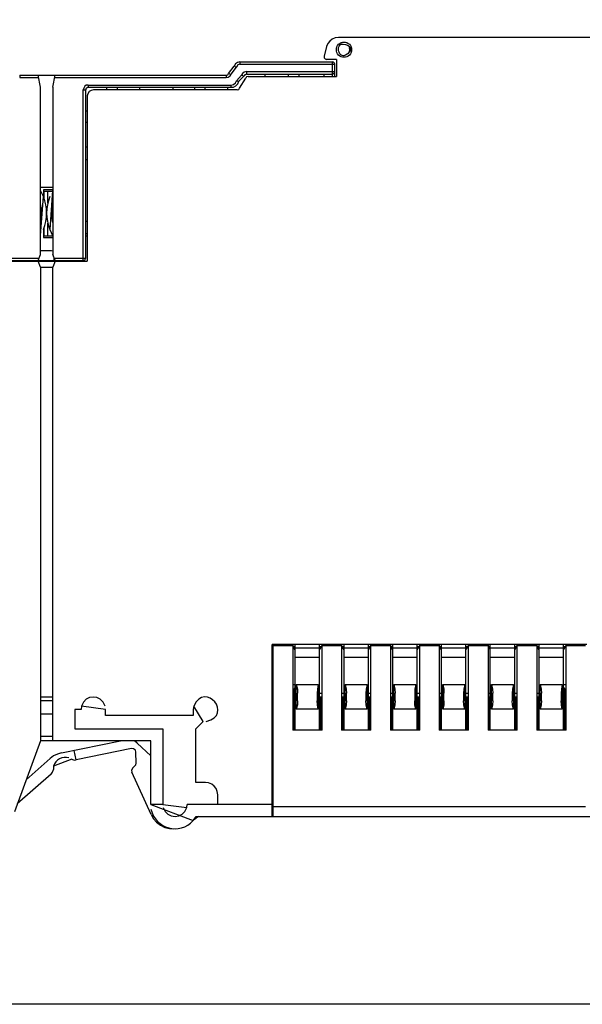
# Model space of a CAD drawing. Header units: inches. Extents: x 4 to 230, y 33 to 178.
# Tile 3 of 12: x 130 to 177, y 33 to 114. Entities that reach past the tile are written whole.
import ezdxf

# ---------------------------------------------------------------- set-up
doc = ezdxf.new("R2010")
doc.units = ezdxf.units.IN
doc.header["$MEASUREMENT"] = 0
doc.layers.add('PDF_0', color=7, linetype='Continuous')

msp = doc.modelspace()

# ---------------------------------------------------------------- linework, layer by layer
msp.add_lwpolyline([(4.356, 178.133), (230.188, 178.133), (230.188, 32.64), (4.356, 32.64)], close=True)
at = {"layer": 'PDF_0', "lineweight": 30}
for points in [[(156.718, 112.945), (156.464, 112.903), (156.21, 112.797), (155.998, 112.649), (155.85, 112.437), (155.744, 112.183)], [(177.906, 112.945), (156.718, 112.945)], [(155.744, 112.183), (155.533, 111.379)], [(155.533, 111.379), (155.533, 111.252), (155.617, 111.167), (155.723, 111.125)], [(147.595, 109.948), (148.061, 110.553)], [(147.807, 109.906), (148.251, 110.49)], [(148.548, 110.913), (148.336, 110.871), (148.167, 110.744), (148.061, 110.553)], [(148.061, 110.553), (148.251, 110.49)], [(148.548, 110.722), (148.357, 110.659), (148.251, 110.49)], [(148.548, 110.913), (148.548, 110.722)], [(148.548, 110.913), (156.231, 110.913)], [(148.548, 110.722), (156.422, 110.722)], [(156.57, 111.125), (155.723, 111.125)], [(156.231, 109.706), (156.231, 110.913)], [(156.422, 110.722), (156.4, 110.807), (156.316, 110.892), (156.231, 110.913)], [(156.422, 109.706), (156.422, 110.722)], [(156.57, 111.125), (156.57, 109.706)], [(130.26, 109.821), (130.26, 109.609)], [(130.26, 109.821), (147.405, 109.821)], [(130.26, 109.609), (131.826, 109.609)], [(131.995, 108.805), (131.784, 109.821)], [(133.011, 108.805), (133.202, 109.821)], [(133.159, 109.609), (147.405, 109.609)], [(147.405, 109.821), (147.532, 109.842), (147.595, 109.948)], [(147.405, 109.609), (147.574, 109.652), (147.722, 109.757), (147.807, 109.906)], [(147.405, 109.821), (147.405, 109.609)], [(147.595, 109.948), (147.807, 109.906)], [(148.272, 109.355), (148.675, 109.812)], [(148.463, 109.313), (148.886, 109.77)], [(149.077, 110.109), (148.907, 110.066), (148.759, 109.96), (148.675, 109.812)], [(148.675, 109.812), (148.886, 109.77)], [(149.077, 109.897), (148.95, 109.855), (148.886, 109.77)], [(149.225, 109.706), (149.098, 109.664), (149.034, 109.558)], [(149.077, 110.109), (149.077, 109.897)], [(149.077, 110.109), (156.422, 110.109)], [(149.077, 109.897), (156.231, 109.897)], [(149.225, 109.706), (156.57, 109.706)], [(150.601, 109.897), (150.601, 109.706)], [(152.548, 109.897), (152.548, 109.706)], [(153.458, 109.706), (153.458, 109.897)], [(155.511, 109.897), (155.511, 109.706)], [(156.231, 109.897), (156.316, 109.939), (156.4, 110.003), (156.422, 110.109)], [(131.995, 94.92), (131.995, 108.805)], [(133.011, 108.805), (133.011, 94.92)], [(135.932, 108.995), (135.784, 108.974), (135.657, 108.89), (135.572, 108.741), (135.53, 108.593)], [(135.932, 108.805), (135.848, 108.763), (135.763, 108.699), (135.742, 108.593)], [(135.932, 108.995), (135.932, 108.805)], [(135.932, 108.995), (147.786, 108.995)], [(135.932, 108.805), (147.786, 108.805)], [(137.456, 108.805), (137.456, 108.593)], [(138.366, 108.593), (138.366, 108.805)], [(140.208, 108.805), (140.208, 108.593)], [(142.96, 108.805), (142.96, 108.593)], [(144.759, 108.805), (144.759, 108.593)], [(145.669, 108.593), (145.669, 108.805)], [(147.51, 108.805), (147.51, 108.593)], [(147.786, 108.995), (147.997, 109.038), (148.167, 109.165), (148.272, 109.355)], [(147.786, 108.805), (148.018, 108.826), (148.209, 108.932), (148.357, 109.101), (148.463, 109.313)], [(147.786, 108.995), (147.786, 108.805)], [(148.272, 109.355), (148.463, 109.313)], [(148.505, 108.741), (149.034, 109.558)], [(135.53, 94.412), (135.53, 108.593)], [(135.53, 108.593), (135.742, 108.593)], [(135.742, 94.623), (135.742, 108.593)], [(136.377, 108.593), (136.186, 108.551), (136.017, 108.445), (135.911, 108.276), (135.869, 108.085)], [(135.869, 108.085), (135.869, 94.369)], [(148.315, 108.593), (136.377, 108.593)], [(148.315, 108.593), (148.442, 108.636), (148.505, 108.741)], [(135.869, 106.815), (135.742, 106.815)], [(135.742, 105.905), (135.869, 105.905)], [(135.869, 103.831), (135.742, 103.831)], [(135.742, 102.815), (135.869, 102.815)], [(133.011, 100.486), (131.995, 100.486)], [(131.995, 96.507), (132.228, 99.724), (131.995, 100.232)], [(132.249, 100.296), (132.249, 99.703)], [(133.011, 100.296), (132.249, 100.296)], [(132.249, 100.19), (132.99, 100.19)], [(132.292, 99.555), (132.292, 100.19)], [(132.588, 99.195), (132.588, 100.19)], [(132.99, 100.232), (132.757, 96.994), (132.99, 96.507)], [(131.995, 97.587), (132.08, 98.095), (132.08, 98.624), (131.995, 99.153)], [(132.99, 99.153), (132.905, 98.624), (132.905, 98.095), (132.99, 97.587)], [(132.588, 96.444), (132.588, 97.523)], [(135.869, 97.65), (135.742, 97.65)], [(132.249, 97.036), (132.249, 96.338)], [(132.292, 96.444), (132.292, 97.184)], [(135.869, 96.634), (135.742, 96.634)], [(132.249, 96.338), (133.011, 96.338)], [(133.011, 96.444), (132.292, 96.444)], [(135.869, 96.444), (135.742, 96.444)], [(131.784, 94.412), (131.995, 94.92)], [(132.905, 95.216), (131.995, 95.216)], [(133.011, 95.195), (132.905, 95.216)], [(133.202, 94.412), (133.011, 94.92)], [(124.672, 94.623), (131.868, 94.623)], [(124.672, 94.369), (135.869, 94.369)], [(124.883, 94.412), (135.53, 94.412)], [(131.995, 93.861), (131.784, 94.369)], [(133.202, 94.369), (133.011, 93.861)], [(133.096, 94.666), (133.096, 94.412)], [(133.117, 94.623), (135.742, 94.623)], [(134.218, 94.369), (134.218, 94.412)], [(135.53, 94.412), (135.636, 94.433), (135.699, 94.517), (135.742, 94.623)], [(135.636, 94.454), (135.636, 94.369)], [(131.995, 93.861), (131.995, 54.512)], [(131.995, 93.861), (133.011, 93.861)], [(133.011, 54.512), (133.011, 93.861)], [(177.334, 62.513), (151.215, 62.513)], [(151.215, 48.226), (151.215, 62.513)], [(151.299, 48.226), (151.299, 62.513)], [(152.929, 62.408), (151.299, 62.408)], [(151.807, 62.513), (151.807, 62.408)], [(152.823, 62.408), (152.823, 62.513)], [(152.887, 62.513), (152.887, 62.408)], [(152.929, 62.513), (152.929, 55.423)], [(153.141, 62.069), (152.929, 62.408)], [(153.141, 62.344), (152.971, 62.344)], [(153.141, 55.423), (153.141, 62.513)], [(153.141, 62.238), (155.152, 62.238)], [(155.152, 55.423), (155.152, 62.513)], [(155.152, 62.069), (155.363, 62.408)], [(155.321, 62.344), (155.152, 62.344)], [(155.363, 55.423), (155.363, 62.513)], [(156.972, 62.408), (155.363, 62.408)], [(155.469, 62.408), (155.469, 62.513)], [(156.887, 62.408), (156.887, 62.513)], [(156.972, 62.513), (156.972, 55.423)], [(157.184, 62.069), (156.972, 62.408)], [(157.184, 62.344), (157.014, 62.344)], [(157.184, 55.423), (157.184, 62.513)], [(157.184, 62.238), (159.216, 62.238)], [(159.216, 55.423), (159.216, 62.513)], [(159.216, 62.069), (159.406, 62.408)], [(159.364, 62.344), (159.216, 62.344)], [(159.406, 55.423), (159.406, 62.513)], [(161.036, 62.408), (159.406, 62.408)], [(159.512, 62.408), (159.512, 62.513)], [(160.93, 62.408), (160.93, 62.513)], [(161.036, 62.513), (161.036, 55.423)], [(161.226, 62.069), (161.036, 62.408)], [(161.226, 62.344), (161.078, 62.344)], [(161.226, 55.423), (161.226, 62.513)], [(161.226, 62.238), (163.258, 62.238)], [(163.258, 55.423), (163.258, 62.513)], [(163.258, 62.069), (163.47, 62.408)], [(163.428, 62.344), (163.258, 62.344)], [(163.47, 55.423), (163.47, 62.513)], [(165.079, 62.408), (163.47, 62.408)], [(163.555, 62.408), (163.555, 62.513)], [(164.973, 62.408), (164.973, 62.513)], [(165.079, 62.513), (165.079, 55.423)], [(165.29, 62.069), (165.079, 62.408)], [(165.29, 62.344), (165.121, 62.344)], [(165.29, 55.423), (165.29, 62.513)], [(165.29, 62.238), (167.301, 62.238)], [(167.301, 55.423), (167.301, 62.513)], [(167.301, 62.069), (167.513, 62.408)], [(167.471, 62.344), (167.301, 62.344)], [(167.513, 55.423), (167.513, 62.513)], [(169.143, 62.408), (167.513, 62.408)], [(167.619, 62.408), (167.619, 62.513)], [(169.037, 62.408), (169.037, 62.513)], [(169.143, 62.513), (169.143, 55.423)], [(169.333, 62.069), (169.143, 62.408)], [(169.333, 62.344), (169.164, 62.344)], [(169.333, 55.423), (169.333, 62.513)], [(169.333, 62.238), (171.365, 62.238)], [(171.365, 55.423), (171.365, 62.513)], [(171.365, 62.069), (171.556, 62.408)], [(171.535, 62.344), (171.365, 62.344)], [(171.556, 55.423), (171.556, 62.513)], [(173.186, 62.408), (171.556, 62.408)], [(171.662, 62.408), (171.662, 62.513)], [(173.08, 62.408), (173.08, 62.513)], [(173.186, 62.513), (173.186, 55.423)], [(173.397, 62.069), (173.186, 62.408)], [(173.397, 62.344), (173.228, 62.344)], [(173.397, 55.423), (173.397, 62.513)], [(173.397, 62.238), (175.408, 62.238)], [(175.408, 55.423), (175.408, 62.513)], [(175.408, 62.069), (175.62, 62.408)], [(175.577, 62.344), (175.408, 62.344)], [(175.62, 55.423), (175.62, 62.513)], [(177.228, 62.408), (175.62, 62.408)], [(175.662, 62.408), (175.662, 62.513)], [(175.726, 62.408), (175.726, 62.513)], [(176.72, 62.408), (176.72, 62.513)], [(151.215, 61.455), (151.299, 61.455)], [(151.299, 61.455), (151.215, 61.455)], [(155.152, 61.434), (153.141, 61.434)], [(159.216, 61.434), (157.184, 61.434)], [(163.258, 61.434), (161.226, 61.434)], [(167.301, 61.434), (165.29, 61.434)], [(171.365, 61.434), (169.333, 61.434)], [(175.408, 61.434), (173.397, 61.434)], [(151.299, 59.169), (151.215, 59.169)], [(153.141, 59.169), (152.929, 59.169)], [(153.141, 58.979), (153.035, 58.83)], [(153.225, 59.19), (155.046, 59.19)], [(153.225, 57.158), (153.225, 59.19)], [(153.225, 59.19), (153.31, 58.809)], [(155.046, 59.19), (154.982, 58.809), (154.961, 58.492)], [(155.046, 59.19), (155.046, 57.158)], [(157.289, 59.19), (159.11, 59.19)], [(157.289, 57.158), (157.289, 59.19)], [(157.289, 59.19), (157.374, 58.809)], [(159.11, 59.19), (159.025, 58.809), (159.004, 58.492)], [(159.11, 59.19), (159.11, 57.158)], [(161.332, 59.19), (163.153, 59.19)], [(161.332, 57.158), (161.332, 59.19)], [(161.332, 59.19), (161.417, 58.809)], [(163.153, 59.19), (163.068, 58.809), (163.068, 58.492)], [(163.153, 59.19), (163.153, 57.158)], [(165.396, 59.19), (167.217, 59.19)], [(165.396, 57.158), (165.396, 59.19)], [(165.396, 59.19), (165.481, 58.809)], [(167.217, 59.19), (167.132, 58.809), (167.111, 58.492)], [(167.217, 59.19), (167.217, 57.158)], [(169.439, 59.19), (171.259, 59.19)], [(169.439, 57.158), (169.439, 59.19)], [(169.439, 59.19), (169.524, 58.809)], [(171.259, 59.19), (171.175, 58.809), (171.154, 58.492)], [(171.259, 59.19), (171.259, 57.158)], [(173.482, 59.19), (175.302, 59.19)], [(173.482, 57.158), (173.482, 59.19)], [(173.482, 59.19), (173.567, 58.809)], [(175.302, 59.19), (175.239, 58.809), (175.218, 58.492)], [(175.302, 59.19), (175.302, 57.158)], [(175.62, 59.169), (175.408, 59.169)], [(175.514, 58.83), (175.408, 58.979)], [(133.011, 58.153), (131.995, 58.153)], [(151.299, 58.026), (151.215, 58.132)], [(152.929, 58.153), (153.035, 58.153)], [(153.035, 58.83), (153.035, 55.423)], [(153.141, 58.513), (153.035, 58.513)], [(153.141, 58.83), (153.225, 58.83)], [(153.225, 58.83), (153.31, 58.809), (153.331, 58.492)], [(153.331, 57.836), (153.331, 58.492)], [(154.961, 58.492), (154.961, 57.836)], [(154.982, 58.809), (155.046, 58.83)], [(155.046, 58.83), (155.152, 58.83)], [(155.152, 58.471), (155.363, 58.471)], [(155.363, 58.153), (155.152, 58.153)], [(155.257, 55.423), (155.257, 58.153)], [(156.972, 58.471), (157.184, 58.471)], [(157.184, 58.153), (156.972, 58.153)], [(157.078, 58.153), (157.078, 55.423)], [(157.184, 58.83), (157.289, 58.83)], [(157.289, 58.83), (157.374, 58.809), (157.395, 58.492)], [(157.395, 57.836), (157.395, 58.492)], [(159.004, 58.492), (159.004, 57.836)], [(159.025, 58.809), (159.11, 58.83)], [(159.11, 58.83), (159.216, 58.83)], [(159.216, 58.471), (159.406, 58.471)], [(159.406, 58.153), (159.216, 58.153)], [(159.3, 55.423), (159.3, 58.153)], [(161.036, 58.471), (161.226, 58.471)], [(161.226, 58.153), (161.036, 58.153)], [(161.142, 58.153), (161.142, 55.423)], [(161.226, 58.83), (161.332, 58.83)], [(161.332, 58.83), (161.417, 58.809), (161.438, 58.492)], [(161.438, 57.836), (161.438, 58.492)], [(163.068, 58.809), (163.153, 58.83)], [(163.068, 58.492), (163.068, 57.836)], [(163.153, 58.83), (163.258, 58.83)], [(163.258, 58.471), (163.47, 58.471)], [(163.47, 58.153), (163.258, 58.153)], [(163.364, 55.423), (163.364, 58.153)], [(165.079, 58.471), (165.29, 58.471)], [(165.29, 58.153), (165.079, 58.153)], [(165.185, 58.153), (165.185, 55.423)], [(165.29, 58.83), (165.396, 58.83)], [(165.396, 58.83), (165.481, 58.809), (165.481, 58.492)], [(165.481, 57.836), (165.481, 58.492)], [(167.111, 58.492), (167.111, 57.836)], [(167.132, 58.809), (167.217, 58.83)], [(167.217, 58.83), (167.301, 58.83)], [(167.301, 58.471), (167.513, 58.471)], [(167.513, 58.153), (167.301, 58.153)], [(167.407, 55.423), (167.407, 58.153)], [(169.143, 58.471), (169.333, 58.471)], [(169.333, 58.153), (169.143, 58.153)], [(169.227, 58.153), (169.227, 55.423)], [(169.333, 58.83), (169.439, 58.83)], [(169.439, 58.83), (169.524, 58.809), (169.545, 58.492)], [(169.545, 57.836), (169.545, 58.492)], [(171.154, 58.492), (171.154, 57.836)], [(171.175, 58.809), (171.259, 58.83)], [(171.259, 58.83), (171.365, 58.83)], [(171.365, 58.471), (171.556, 58.471)], [(171.556, 58.153), (171.365, 58.153)], [(171.471, 55.423), (171.471, 58.153)], [(173.186, 58.471), (173.397, 58.471)], [(173.397, 58.153), (173.186, 58.153)], [(173.291, 58.153), (173.291, 55.423)], [(173.397, 58.83), (173.482, 58.83)], [(173.482, 58.83), (173.567, 58.809), (173.588, 58.492)], [(173.588, 57.836), (173.588, 58.492)], [(175.218, 58.492), (175.218, 57.836)], [(175.239, 58.809), (175.302, 58.83)], [(175.302, 58.83), (175.408, 58.83)], [(175.514, 58.513), (175.408, 58.513)], [(175.514, 55.423), (175.514, 58.83)], [(175.514, 58.153), (175.62, 58.153)], [(133.011, 57.857), (131.995, 57.857)], [(137.393, 57.137), (135.382, 57.412), (135.361, 57.137)], [(145.5, 56.142), (144.716, 57.412), (144.674, 57.137)], [(151.215, 56.608), (151.299, 56.925), (151.299, 57.264), (151.215, 57.582)], [(153.035, 57.941), (152.929, 57.941)], [(153.225, 57.497), (153.141, 57.497)], [(153.31, 57.518), (153.225, 57.497)], [(153.31, 57.518), (153.225, 57.158)], [(153.331, 57.836), (153.31, 57.518)], [(155.046, 57.497), (154.982, 57.518), (154.961, 57.836)], [(155.046, 57.158), (154.982, 57.518)], [(155.152, 57.497), (155.046, 57.497)], [(155.363, 57.941), (155.257, 57.941)], [(157.078, 57.941), (156.972, 57.941)], [(157.289, 57.497), (157.184, 57.497)], [(157.374, 57.518), (157.289, 57.497)], [(157.374, 57.518), (157.289, 57.158)], [(157.395, 57.836), (157.374, 57.518)], [(159.11, 57.497), (159.025, 57.518), (159.004, 57.836)], [(159.11, 57.158), (159.025, 57.518)], [(159.216, 57.497), (159.11, 57.497)], [(159.406, 57.941), (159.3, 57.941)], [(161.142, 57.941), (161.036, 57.941)], [(161.332, 57.497), (161.226, 57.497)], [(161.417, 57.518), (161.332, 57.497)], [(161.417, 57.518), (161.332, 57.158)], [(161.438, 57.836), (161.417, 57.518)], [(163.153, 57.497), (163.068, 57.518), (163.068, 57.836)], [(163.153, 57.158), (163.068, 57.518)], [(163.258, 57.497), (163.153, 57.497)], [(163.47, 57.941), (163.364, 57.941)], [(165.185, 57.941), (165.079, 57.941)], [(165.396, 57.497), (165.29, 57.497)], [(165.481, 57.518), (165.396, 57.497)], [(165.481, 57.518), (165.396, 57.158)], [(165.481, 57.836), (165.481, 57.518)], [(167.217, 57.497), (167.132, 57.518), (167.111, 57.836)], [(167.217, 57.158), (167.132, 57.518)], [(167.301, 57.497), (167.217, 57.497)], [(167.513, 57.941), (167.407, 57.941)], [(169.227, 57.941), (169.143, 57.941)], [(169.439, 57.497), (169.333, 57.497)], [(169.524, 57.518), (169.439, 57.497)], [(169.524, 57.518), (169.439, 57.158)], [(169.545, 57.836), (169.524, 57.518)], [(171.259, 57.497), (171.175, 57.518), (171.154, 57.836)], [(171.259, 57.158), (171.175, 57.518)], [(171.365, 57.497), (171.259, 57.497)], [(171.556, 57.941), (171.471, 57.941)], [(173.291, 57.941), (173.186, 57.941)], [(173.482, 57.497), (173.397, 57.497)], [(173.567, 57.518), (173.482, 57.497)], [(173.567, 57.518), (173.482, 57.158)], [(173.588, 57.836), (173.567, 57.518)], [(175.302, 57.497), (175.239, 57.518), (175.218, 57.836)], [(175.302, 57.158), (175.239, 57.518)], [(175.408, 57.497), (175.302, 57.497)], [(175.62, 57.941), (175.514, 57.941)], [(133.011, 56.735), (131.995, 56.735)], [(135.361, 57.137), (134.832, 57.137)], [(134.832, 57.137), (134.832, 55.528)], [(137.393, 56.629), (137.393, 57.137)], [(144.674, 56.629), (137.393, 56.629)], [(144.674, 57.137), (144.674, 56.629)], [(153.035, 56.671), (152.929, 56.671)], [(155.046, 57.158), (153.225, 57.158)], [(155.363, 56.671), (155.257, 56.671)], [(157.078, 56.671), (156.972, 56.671)], [(159.11, 57.158), (157.289, 57.158)], [(159.406, 56.671), (159.3, 56.671)], [(161.142, 56.671), (161.036, 56.671)], [(163.153, 57.158), (161.332, 57.158)], [(163.47, 56.671), (163.364, 56.671)], [(165.185, 56.671), (165.079, 56.671)], [(167.217, 57.158), (165.396, 57.158)], [(167.513, 56.671), (167.407, 56.671)], [(169.227, 56.671), (169.143, 56.671)], [(171.259, 57.158), (169.439, 57.158)], [(171.556, 56.671), (171.471, 56.671)], [(173.291, 56.671), (173.186, 56.671)], [(175.302, 57.158), (173.482, 57.158)], [(175.514, 56.671), (175.62, 56.671)], [(144.886, 55.528), (145.5, 56.142)], [(151.215, 56.058), (151.299, 56.163)], [(153.035, 56.206), (153.141, 56.206)], [(155.152, 56.206), (155.257, 56.206)], [(157.078, 56.206), (157.184, 56.206)], [(159.216, 56.206), (159.3, 56.206)], [(161.142, 56.206), (161.226, 56.206)], [(163.258, 56.206), (163.364, 56.206)], [(165.185, 56.206), (165.29, 56.206)], [(167.301, 56.206), (167.407, 56.206)], [(169.227, 56.206), (169.333, 56.206)], [(171.365, 56.206), (171.471, 56.206)], [(173.291, 56.206), (173.397, 56.206)], [(175.408, 56.206), (175.514, 56.206)], [(131.995, 54.915), (133.011, 54.915)], [(134.832, 55.528), (142.134, 55.528)], [(142.134, 55.528), (142.134, 49.242)], [(144.886, 51.062), (144.886, 55.528)], [(152.929, 55.528), (153.035, 55.528)], [(155.363, 55.423), (152.929, 55.423)], [(153.141, 55.528), (153.035, 55.528)], [(155.257, 55.528), (155.152, 55.528)], [(155.257, 55.528), (155.363, 55.528)], [(156.972, 55.528), (157.078, 55.528)], [(159.406, 55.423), (156.972, 55.423)], [(157.184, 55.528), (157.078, 55.528)], [(159.3, 55.528), (159.216, 55.528)], [(159.3, 55.528), (159.406, 55.528)], [(161.036, 55.528), (161.142, 55.528)], [(163.47, 55.423), (161.036, 55.423)], [(161.226, 55.528), (161.142, 55.528)], [(163.364, 55.528), (163.258, 55.528)], [(163.364, 55.528), (163.47, 55.528)], [(165.079, 55.528), (165.185, 55.528)], [(167.513, 55.423), (165.079, 55.423)], [(165.29, 55.528), (165.185, 55.528)], [(167.407, 55.528), (167.301, 55.528)], [(167.407, 55.528), (167.513, 55.528)], [(169.143, 55.528), (169.227, 55.528)], [(171.556, 55.423), (169.143, 55.423)], [(169.333, 55.528), (169.227, 55.528)], [(171.471, 55.528), (171.365, 55.528)], [(171.471, 55.528), (171.556, 55.528)], [(173.186, 55.528), (173.291, 55.528)], [(175.62, 55.423), (173.186, 55.423)], [(173.397, 55.528), (173.291, 55.528)], [(175.62, 55.528), (175.408, 55.528)], [(131.995, 54.512), (129.815, 48.628)], [(141.139, 54.512), (131.995, 54.512)], [(133.731, 53.518), (138.642, 54.512)], [(140.017, 54.343), (139.785, 54.512)], [(140.017, 54.343), (141.139, 53.285)], [(141.139, 49.242), (141.139, 54.512)], [(133.731, 53.518), (133.392, 53.412), (133.075, 53.264), (132.8, 53.052)], [(134.959, 52.946), (134.789, 53.729)], [(139.552, 53.877), (134.959, 52.946)], [(139.912, 53.581), (139.869, 53.75), (139.721, 53.856), (139.552, 53.877)], [(139.933, 52.671), (139.912, 53.581)], [(130.789, 51.274), (132.8, 53.052)], [(134.578, 53.01), (133.075, 52.417), (133.054, 52.142)], [(134.578, 53.01), (134.768, 52.925), (134.959, 52.946)], [(139.658, 52.269), (139.827, 52.438)], [(139.827, 52.438), (139.912, 52.544), (139.933, 52.671)], [(132.863, 51.761), (130.048, 49.284)], [(132.863, 51.761), (132.99, 51.93), (133.054, 52.142)], [(139.658, 52.269), (139.552, 52.099), (139.573, 51.909)], [(141.182, 48.395), (139.573, 51.909)], [(151.299, 51.443), (151.215, 51.549)], [(145.69, 51.062), (144.886, 51.062)], [(146.706, 50.046), (146.664, 50.321), (146.558, 50.554), (146.41, 50.766), (146.198, 50.935), (145.944, 51.041), (145.69, 51.062)], [(151.215, 50.025), (151.299, 50.343), (151.299, 50.681), (151.215, 50.999)], [(146.706, 49.242), (146.706, 50.046)], [(142.134, 49.242), (141.139, 49.242)], [(141.139, 49.242), (144.674, 47.908), (144.907, 48.226)], [(142.134, 49.242), (144.124, 48.988), (144.166, 49.242)], [(151.215, 49.242), (144.166, 49.242)], [(151.215, 49.475), (151.299, 49.581)], [(141.182, 48.395), (141.372, 48.057), (141.626, 47.76), (141.944, 47.527), (142.303, 47.337), (142.684, 47.252), (143.065, 47.21)], [(177.228, 49.051), (151.299, 49.051)], [(145.034, 48.184), (144.738, 47.972)], [(144.907, 48.226), (187.029, 48.226)], [(145.097, 48.226), (145.034, 48.184)]]:
    msp.add_lwpolyline(points, dxfattribs=at)
msp.add_lwpolyline([(157.67, 111.929), (157.628, 112.119), (157.628, 111.738), (157.67, 111.929), (157.522, 111.59), (157.628, 111.738), (157.67, 111.929), (157.67, 111.929)], close=True, dxfattribs=at)
msp.add_circle((157.184, 111.931), 0.635, dxfattribs=at)
msp.add_open_spline([(157.522, 112.268), (156.238, 112.966), (156.67, 110.613), (157.628, 111.738), (157.804, 111.945), (157.758, 112.14), (157.522, 112.268)], degree=3, knots=[0, 0, 0, 0, 1, 1, 1, 1.539646, 1.539646, 1.539646, 1.539646], dxfattribs=at)
for points in [[(132.228, 96.994), (132.573, 97.879), (132.588, 98.841), (132.228, 99.724)], [(132.757, 99.724), (132.397, 98.841), (132.412, 97.879), (132.757, 96.994)], [(145.754, 56.142), (148.029, 56.671), (145.682, 59.513), (144.716, 57.412)], [(137.35, 57.412), (137.011, 58.418), (135.726, 58.405), (135.382, 57.412)], [(134.345, 53.115), (133.8, 53.268), (133.243, 52.957), (133.075, 52.417)], [(141.16, 48.84), (141.531, 47.205), (143.534, 46.648), (144.674, 47.908)], [(142.176, 48.988), (142.435, 47.98), (143.887, 47.988), (144.124, 48.988)]]:
    msp.add_open_spline(points, degree=3, dxfattribs=at)

doc.saveas('drawing.dxf')
